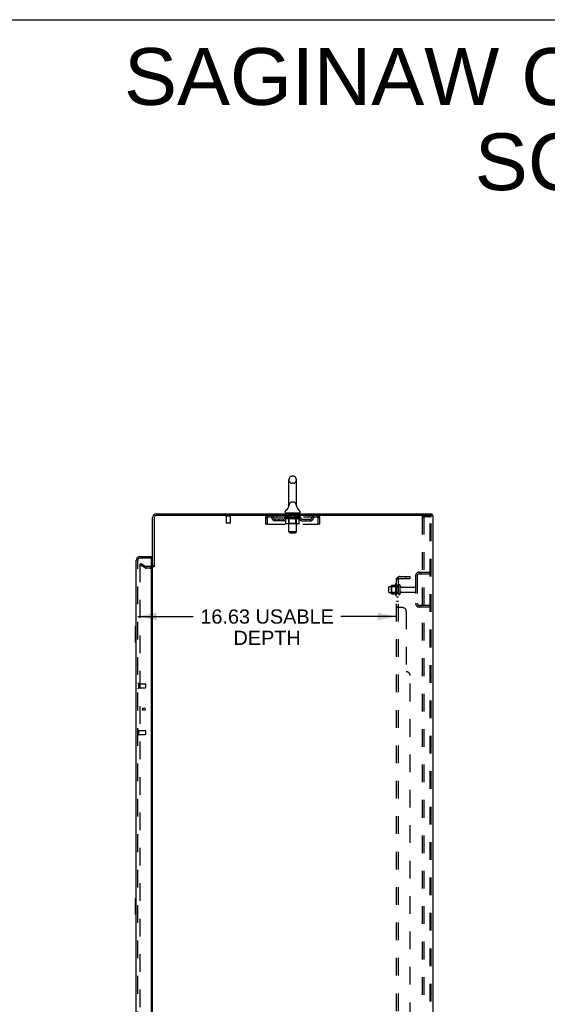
# Model space of a CAD drawing. Header units: inches. Extents: x 0 to 207, y 0 to 134.
# Tile 66 of 68: x 106 to 140, y 71 to 134. Entities that reach past the tile are written whole.
import ezdxf

# ---------------------------------------------------------------- set-up
doc = ezdxf.new("R2010")
doc.units = ezdxf.units.IN
doc.header["$LTSCALE"] = 11.383625
doc.header["$MEASUREMENT"] = 0
doc.linetypes.add('HIDDEN', pattern=[0.2, 0.1, -0.1])
doc.layers.get('0').update_dxf_attribs({"linetype": 'CONTINUOUS'})
for name, color, linetype in [('DEFAULT_2', 8, 'HIDDEN'), ('DIMENSIONS', 7, 'CONTINUOUS'), ('LEFTHAND_DOOR_ASSEMBLY', 7, 'CONTINUOUS'), ('RIGHTHAND_DOOR_ASSEMBLY', 7, 'CONTINUOUS'), ('SUBPANEL', 7, 'CONTINUOUS')]:
    doc.layers.add(name, color=color, linetype=linetype)
doc.styles.get("Standard").update_dxf_attribs({"font": 'arial.ttf'})
doc.dimstyles.new('DIMSTYLE_1', dxfattribs={"dimtxt": 0.913125, "dimasz": 1.2175, "dimexe": 0.09, "dimexo": 0.07, "dimgap": 0.0375, "dimtad": 0, "dimtih": 1, "dimtoh": 1, "dimzin": 4, "dimdsep": 46, "dimtxsty": 'Standard', "dimblk": '_FILLED', "dimblk1": '_FILLED', "dimblk2": '_FILLED', "dimcen": 0.09, "dimadec": 3, "dimazin": 1, "dimtfac": 1, "dimtdec": 3, "dimtofl": 0, "dimtmove": 0, "dimatfit": 3, "dimldrblk": '_FILLED', "dimfxl": 0, "dimtolj": 1, "dimtzin": 4, "dimarcsym": 0})

# ---------------------------------------------------------------- blocks, each defined once
blk = doc.blocks.new('_FILLED')
at = {"color": 0, "linetype": 'ByBlock'}
blk.add_solid([(0, 0), (-1, 0.2), (-1, -0.2)], dxfattribs=at)
blk = doc.blocks.new('*D2')
at = {"layer": 'DIMENSIONS', "color": 2, "linetype": 'Continuous'}
for p, q in [((113.695, 95.558), (117.267, 95.558)), ((130.32, 95.558), (126.748, 95.558))]:
    blk.add_line(p, q, dxfattribs=at)
at = {"layer": 'DIMENSIONS', "color": 2, "linetype": 'Continuous', "xscale": 1.2175, "yscale": 1.2175, "zscale": 1.2175, "rotation": 180}
blk.add_blockref('_FILLED', (113.695, 95.558), dxfattribs=at)
at = {"layer": 'DIMENSIONS', "color": 2, "linetype": 'Continuous', "xscale": 1.2175, "yscale": 1.2175, "zscale": 1.2175}
blk.add_blockref('_FILLED', (130.32, 95.558), dxfattribs=at)
at = {"layer": 'DIMENSIONS', "color": 2, "linetype": 'Continuous', "insert": (122.008, 96.014), "char_height": 0.91312, "width": 8.56776, "attachment_point": 2, "line_spacing_factor": 0.9}
blk.add_mtext('16.63 USABLE\\PDEPTH', dxfattribs=at)

msp = doc.modelspace()

# ---------------------------------------------------------------- linework, layer by layer
at = {"color": 7, "linetype": 'Continuous'}
for p, q in [((0, 133.925), (206.975, 133.925)), ((123.713, 104.572), (123.585, 104.572)), ((123.408, 102.687), (123.408, 104.35)), ((123.891, 102.687), (123.891, 104.35)), ((123.402, 102.643), (123.402, 102.642)), ((123.406, 102.657), (123.405, 102.656)), ((123.405, 102.656), (123.405, 102.656)), ((123.407, 102.663), (123.406, 102.662)), ((123.406, 102.662), (123.406, 102.661)), ((123.406, 102.662), (123.406, 102.661)), ((123.406, 102.661), (123.406, 102.66)), ((123.406, 102.661), (123.406, 102.66)), ((123.406, 102.66), (123.406, 102.659)), ((123.406, 102.659), (123.406, 102.658)), ((123.406, 102.659), (123.406, 102.658)), ((123.406, 102.658), (123.406, 102.657)), ((123.408, 102.674), (123.407, 102.673)), ((123.408, 102.673), (123.407, 102.672)), ((123.407, 102.673), (123.407, 102.672)), ((123.407, 102.672), (123.407, 102.671)), ((123.407, 102.671), (123.407, 102.67)), ((123.407, 102.671), (123.407, 102.67)), ((123.407, 102.67), (123.407, 102.669)), ((123.407, 102.669), (123.407, 102.668)), ((123.407, 102.669), (123.407, 102.668)), ((123.407, 102.668), (123.407, 102.667)), ((123.407, 102.668), (123.407, 102.667)), ((123.407, 102.667), (123.407, 102.666)), ((123.407, 102.666), (123.407, 102.665)), ((123.407, 102.666), (123.407, 102.665)), ((123.407, 102.665), (123.407, 102.664)), ((123.407, 102.665), (123.407, 102.664)), ((123.407, 102.664), (123.407, 102.663)), ((123.407, 102.663), (123.407, 102.663)), ((123.408, 102.682), (123.408, 102.687)), ((123.408, 102.682), (123.408, 102.681)), ((123.408, 102.682), (123.408, 102.68)), ((123.408, 102.681), (123.408, 102.68)), ((123.408, 102.68), (123.408, 102.68)), ((123.408, 102.68), (123.408, 102.679)), ((123.408, 102.679), (123.408, 102.678)), ((123.408, 102.679), (123.408, 102.678)), ((123.408, 102.678), (123.408, 102.677)), ((123.408, 102.677), (123.408, 102.677)), ((123.408, 102.677), (123.408, 102.676)), ((123.408, 102.676), (123.408, 102.675)), ((123.408, 102.675), (123.408, 102.674)), ((123.408, 102.675), (123.408, 102.674)), ((123.891, 102.687), (123.891, 102.682)), ((123.891, 102.681), (123.891, 102.682)), ((123.891, 102.682), (123.891, 102.682)), ((123.891, 102.675), (123.891, 102.676)), ((123.891, 102.676), (123.891, 102.676)), ((123.891, 102.674), (123.891, 102.675)), ((123.891, 102.673), (123.891, 102.674)), ((123.891, 102.674), (123.891, 102.674)), ((123.891, 102.672), (123.891, 102.673)), ((123.891, 102.672), (123.891, 102.673)), ((123.891, 102.671), (123.891, 102.672)), ((123.891, 102.67), (123.891, 102.671)), ((123.891, 102.671), (123.891, 102.671)), ((123.891, 102.67), (123.891, 102.67)), ((123.891, 102.669), (123.891, 102.67)), ((123.891, 102.668), (123.891, 102.669)), ((123.891, 102.668), (123.891, 102.669)), ((123.891, 102.667), (123.891, 102.668)), ((123.891, 102.666), (123.891, 102.667)), ((123.891, 102.665), (123.891, 102.666)), ((123.891, 102.666), (123.891, 102.666)), ((123.892, 102.664), (123.891, 102.665)), ((123.892, 102.663), (123.892, 102.664)), ((123.892, 102.663), (123.892, 102.664)), ((123.892, 102.662), (123.892, 102.663)), ((123.892, 102.661), (123.892, 102.662)), ((123.892, 102.66), (123.892, 102.661)), ((123.892, 102.66), (123.892, 102.661)), ((123.892, 102.659), (123.892, 102.66)), ((123.892, 102.658), (123.892, 102.659)), ((123.893, 102.657), (123.892, 102.658)), ((123.893, 102.656), (123.893, 102.657)), ((123.893, 102.656), (123.893, 102.657)), ((123.896, 102.642), (123.896, 102.643)), ((123.174, 102.254), (123.174, 102.292)), ((123.212, 102.194), (123.212, 102.164)), ((124.087, 102.194), (123.212, 102.194)), ((124.087, 102.194), (124.087, 102.164)), ((124.124, 102.254), (124.124, 102.292)), ((132.593, 102.06), (132.559, 102.06)), ((132.597, 102.06), (132.597, 102.164)), ((114.753, 98.768), (114.649, 98.768))]:
    msp.add_line(p, q, dxfattribs=at)
at = {"color": 3, "linetype": 'Continuous'}
for p, q in [((114.649, 98.768), (114.649, 101.918)), ((114.753, 101.918), (114.753, 98.757)), ((114.896, 102.164), (132.597, 102.164)), ((132.559, 102.06), (114.896, 102.06)), ((132.649, 102.06), (132.593, 102.06)), ((132.649, 102.06), (132.649, 34.268)), ((114.649, 37.612), (114.649, 98.716))]:
    msp.add_line(p, q, dxfattribs=at)
at = {"color": 7, "linetype": 'Continuous'}
for points in [[(123.891, 102.677), (123.891, 102.677), (123.891, 102.678), (123.891, 102.679), (123.891, 102.679), (123.891, 102.68), (123.891, 102.681), (123.891, 102.681)], [(123.891, 102.678), (123.891, 102.679), (123.891, 102.679), (123.891, 102.68), (123.891, 102.681), (123.891, 102.681)], [(123.891, 102.676), (123.891, 102.677), (123.891, 102.677)]]:
    msp.add_lwpolyline(points, dxfattribs=at)
for centre, radius, start, end in [((123.649, 104.35), 0.241, 123.18477, 180), ((123.585, 104.447), 0.125, 90, 123.18477), ((123.713, 104.447), 0.125, 56.81523, 90), ((123.649, 104.35), 0.241, 0, 56.81523), ((122.925, 102.793), 0.5, 306.74144, 344.67913), ((124.373, 102.793), 0.5, 195.32091, 233.25856), ((123.299, 102.292), 0.125, 126.74144, 180), ((123.234, 102.254), 0.06, 180, 270), ((124.064, 102.254), 0.06, 270, 360), ((123.999, 102.292), 0.125, 0, 53.25856)]:
    msp.add_arc(centre, radius, start, end, dxfattribs=at)
at = {"color": 3, "linetype": 'Continuous'}
for centre, radius, start, end in [((114.896, 101.918), 0.246, 90, 180), ((114.896, 101.918), 0.142, 90, 180), ((114.507, 98.911), 0.142, 296.46581, 360)]:
    msp.add_arc(centre, radius, start, end, dxfattribs=at)
at = {"layer": 'DEFAULT_2', "color": 8, "linetype": 'HIDDEN'}
for p, q in [((123.713, 104.127), (123.585, 104.127)), ((123.402, 102.643), (123.402, 102.643)), ((123.402, 102.642), (123.402, 102.642)), ((123.402, 102.642), (123.402, 102.642)), ((123.402, 102.642), (123.402, 102.642)), ((123.402, 102.642), (123.402, 102.642)), ((123.713, 102.909), (123.585, 102.909)), ((123.896, 102.642), (123.896, 102.642)), ((119.645, 102.017), (119.361, 102.017)), ((119.379, 102.017), (119.379, 101.57)), ((119.627, 102.017), (119.627, 101.57)), ((122.066, 101.956), (122.066, 102.06)), ((122.066, 101.956), (125.232, 101.956)), ((122.618, 102.06), (122.618, 101.956)), ((123.143, 101.919), (123.143, 101.951)), ((123.143, 101.951), (123.388, 101.951)), ((123.22, 101.865), (123.143, 101.919)), ((124.155, 101.919), (123.143, 101.919)), ((123.144, 101.951), (123.144, 101.955)), ((123.24, 101.954), (123.144, 101.955)), ((123.151, 101.951), (123.151, 101.956)), ((123.158, 101.949), (123.158, 101.951)), ((123.158, 101.949), (124.141, 101.949)), ((123.165, 101.949), (123.165, 101.951)), ((123.165, 101.949), (123.165, 101.951)), ((123.173, 101.951), (123.173, 101.956)), ((123.186, 101.949), (123.186, 101.951)), ((123.188, 101.949), (123.188, 101.951)), ((123.211, 101.951), (123.211, 101.956)), ((123.212, 101.956), (123.212, 102.06)), ((123.222, 101.949), (123.222, 101.951)), ((123.224, 101.949), (123.224, 101.951)), ((123.24, 101.951), (123.24, 101.954)), ((123.261, 101.951), (123.261, 101.956)), ((123.262, 101.949), (123.262, 101.951)), ((123.263, 101.949), (123.263, 101.951)), ((123.265, 101.949), (123.265, 101.951)), ((123.271, 101.949), (123.271, 101.951)), ((123.271, 101.949), (123.271, 101.951)), ((123.274, 101.949), (123.274, 101.951)), ((123.277, 101.949), (123.277, 101.952)), ((123.28, 101.949), (123.28, 101.951)), ((123.291, 101.949), (123.291, 101.951)), ((123.306, 101.949), (123.306, 101.953)), ((123.306, 101.949), (123.306, 101.951)), ((123.323, 101.949), (123.323, 101.951)), ((123.323, 101.949), (123.323, 101.951)), ((123.324, 101.951), (123.324, 101.956)), ((123.331, 101.949), (123.331, 101.951)), ((123.335, 101.949), (123.335, 101.951)), ((123.342, 101.949), (123.342, 101.951)), ((123.351, 101.949), (123.351, 101.954)), ((123.364, 101.949), (123.364, 101.951)), ((123.366, 101.949), (123.366, 101.951)), ((123.388, 101.949), (123.388, 101.951)), ((123.392, 102.194), (123.392, 102.164)), ((123.441, 101.951), (123.392, 101.951)), ((123.396, 101.951), (123.396, 101.956)), ((123.399, 101.542), (123.399, 101.917)), ((123.4, 101.004), (123.4, 102.164)), ((123.401, 101.949), (123.401, 101.951)), ((123.405, 101.949), (123.405, 101.951)), ((123.41, 101.949), (123.41, 101.955)), ((123.413, 101.949), (123.413, 101.951)), ((123.422, 101.949), (123.422, 101.951)), ((123.441, 101.949), (123.441, 101.951)), ((123.501, 101.951), (123.454, 101.951)), ((123.47, 101.949), (123.47, 101.951)), ((123.476, 101.951), (123.476, 101.956)), ((123.479, 101.949), (123.479, 101.951)), ((123.481, 101.949), (123.481, 101.956)), ((123.483, 101.949), (123.483, 101.951)), ((123.489, 101.949), (123.489, 101.951)), ((123.501, 101.949), (123.501, 101.951)), ((123.566, 101.951), (123.522, 101.951)), ((123.532, 101.949), (123.532, 101.951)), ((123.544, 102.184), (123.544, 102.104)), ((123.744, 102.094), (123.554, 102.094)), ((123.558, 101.951), (123.649, 101.956)), ((123.561, 101.951), (123.561, 101.956)), ((123.562, 101.956), (123.561, 101.956)), ((123.562, 101.951), (123.562, 101.956)), ((123.562, 101.949), (123.562, 101.951)), ((123.565, 101.949), (123.565, 101.951)), ((123.566, 101.949), (123.566, 101.951)), ((123.566, 101.949), (123.566, 101.951)), ((123.632, 101.951), (123.594, 101.951)), ((123.598, 101.949), (123.598, 101.951)), ((123.632, 101.949), (123.632, 101.951)), ((123.647, 101.951), (123.647, 101.951)), ((123.647, 101.949), (123.647, 101.951)), ((123.647, 101.949), (123.647, 101.951)), ((123.649, 101.951), (123.649, 101.956)), ((123.649, 101.956), (123.741, 101.951)), ((123.651, 101.949), (123.651, 101.951)), ((123.651, 101.949), (123.651, 101.951)), ((123.651, 101.951), (123.651, 101.951)), ((123.666, 101.949), (123.666, 101.951)), ((123.666, 101.951), (123.704, 101.951)), ((123.7, 101.949), (123.7, 101.951)), ((123.732, 101.949), (123.732, 101.951)), ((123.733, 101.949), (123.733, 101.951)), ((123.733, 101.949), (123.733, 101.951)), ((123.733, 101.951), (123.776, 101.951)), ((123.737, 101.951), (123.737, 101.956)), ((123.737, 101.951), (123.737, 101.956)), ((123.737, 101.956), (123.737, 101.956)), ((123.737, 101.949), (123.737, 101.951)), ((123.754, 102.184), (123.754, 102.104)), ((123.766, 101.949), (123.766, 101.951)), ((123.797, 101.949), (123.797, 101.951)), ((123.797, 101.951), (123.844, 101.951)), ((123.809, 101.949), (123.809, 101.951)), ((123.815, 101.949), (123.815, 101.951)), ((123.817, 101.949), (123.817, 101.956)), ((123.819, 101.949), (123.819, 101.951)), ((123.822, 101.951), (123.822, 101.956)), ((123.828, 101.949), (123.828, 101.951)), ((123.857, 101.949), (123.857, 101.951)), ((123.857, 101.951), (123.906, 101.951)), ((123.876, 101.949), (123.876, 101.951)), ((123.885, 101.949), (123.885, 101.951)), ((123.888, 101.949), (123.888, 101.955)), ((123.893, 101.949), (123.893, 101.951)), ((123.897, 101.949), (123.897, 101.951)), ((123.898, 101.004), (123.898, 102.164)), ((123.899, 101.542), (123.899, 101.917)), ((123.902, 101.951), (123.902, 101.956)), ((123.907, 102.194), (123.907, 102.164)), ((123.91, 101.949), (123.91, 101.951)), ((123.91, 101.951), (124.071, 101.951)), ((123.932, 101.949), (123.932, 101.951)), ((123.935, 101.949), (123.935, 101.951)), ((123.947, 101.949), (123.947, 101.954)), ((123.956, 101.949), (123.956, 101.951)), ((123.963, 101.949), (123.963, 101.951)), ((123.967, 101.949), (123.967, 101.951)), ((123.974, 101.951), (123.974, 101.956)), ((123.976, 101.949), (123.976, 101.951)), ((123.976, 101.949), (123.976, 101.951)), ((123.992, 101.949), (123.992, 101.953)), ((123.992, 101.949), (123.992, 101.951)), ((124.007, 101.949), (124.007, 101.951)), ((124.018, 101.949), (124.018, 101.951)), ((124.022, 101.949), (124.022, 101.952)), ((124.024, 101.949), (124.024, 101.951)), ((124.027, 101.949), (124.027, 101.951)), ((124.027, 101.949), (124.027, 101.951)), ((124.033, 101.949), (124.033, 101.951)), ((124.035, 101.949), (124.035, 101.951)), ((124.036, 101.949), (124.036, 101.951)), ((124.037, 101.951), (124.037, 101.956)), ((124.074, 101.949), (124.074, 101.951)), ((124.076, 101.949), (124.076, 101.951)), ((124.076, 101.864), (124.155, 101.919)), ((124.087, 101.956), (124.087, 102.06)), ((124.087, 101.951), (124.087, 101.956)), ((124.11, 101.949), (124.11, 101.951)), ((124.112, 101.949), (124.112, 101.951)), ((124.125, 101.951), (124.125, 101.956)), ((124.133, 101.949), (124.133, 101.951)), ((124.134, 101.949), (124.134, 101.951)), ((124.141, 101.949), (124.141, 101.951)), ((124.148, 101.951), (124.148, 101.956)), ((124.155, 101.919), (124.155, 101.956)), ((124.68, 102.06), (124.68, 101.956)), ((125.232, 102.06), (125.232, 101.956)), ((131.97, 101.977), (131.97, 34.352)), ((131.97, 101.977), (132.45, 101.977)), ((132.074, 101.977), (132.074, 34.352)), ((132.524, 101.977), (132.45, 101.977)), ((132.472, 34.382), (132.472, 101.947)), ((132.545, 34.382), (132.545, 101.947)), ((119.617, 101.56), (119.389, 101.56)), ((121.899, 101.893), (121.899, 101.498)), ((121.899, 101.893), (122.003, 101.893)), ((122.003, 101.498), (121.899, 101.498)), ((122.003, 101.893), (122.003, 101.498)), ((122.033, 101.498), (122.033, 101.893)), ((122.033, 101.498), (125.265, 101.498)), ((122.535, 101.705), (122.535, 101.809)), ((123.018, 101.809), (122.535, 101.809)), ((123.018, 101.705), (122.535, 101.705)), ((122.785, 101.705), (122.785, 101.809)), ((123.22, 101.54), (123.22, 101.865)), ((123.22, 101.865), (123.232, 101.857)), ((123.244, 101.85), (123.232, 101.857)), ((123.256, 101.843), (123.244, 101.85)), ((124.042, 101.51), (123.255, 101.51)), ((123.267, 101.838), (123.256, 101.844)), ((123.279, 101.834), (123.267, 101.838)), ((123.29, 101.83), (123.279, 101.834)), ((123.365, 101.83), (123.29, 101.83)), ((123.365, 101.83), (123.376, 101.834)), ((123.399, 101.542), (123.367, 101.51)), ((123.388, 101.838), (123.376, 101.834)), ((123.399, 101.843), (123.388, 101.838)), ((123.411, 101.85), (123.399, 101.843)), ((123.899, 101.542), (123.399, 101.542)), ((123.422, 101.857), (123.411, 101.85)), ((123.434, 101.865), (123.422, 101.857)), ((123.434, 101.54), (123.434, 101.865)), ((123.434, 101.865), (123.458, 101.857)), ((123.481, 101.85), (123.457, 101.857)), ((123.503, 101.843), (123.48, 101.85)), ((123.526, 101.838), (123.503, 101.844)), ((123.548, 101.834), (123.525, 101.838)), ((123.57, 101.83), (123.548, 101.834)), ((123.728, 101.83), (123.57, 101.83)), ((123.728, 101.83), (123.75, 101.834)), ((123.772, 101.838), (123.75, 101.834)), ((123.794, 101.843), (123.772, 101.838)), ((123.817, 101.849), (123.794, 101.843)), ((123.839, 101.856), (123.816, 101.849)), ((123.862, 101.864), (123.839, 101.856)), ((123.845, 101.51), (123.847, 101.51)), ((123.851, 101.512), (123.853, 101.514)), ((123.853, 101.514), (123.855, 101.516)), ((123.862, 101.54), (123.862, 101.864)), ((123.862, 101.864), (123.873, 101.856)), ((123.884, 101.849), (123.873, 101.856)), ((123.895, 101.843), (123.884, 101.85)), ((123.906, 101.838), (123.895, 101.843)), ((123.899, 101.542), (123.931, 101.51)), ((123.917, 101.834), (123.906, 101.838)), ((123.928, 101.83), (123.917, 101.834)), ((124.011, 101.83), (123.928, 101.83)), ((124.011, 101.83), (124.021, 101.834)), ((124.032, 101.838), (124.021, 101.834)), ((124.043, 101.843), (124.032, 101.838)), ((124.054, 101.849), (124.043, 101.843)), ((124.065, 101.856), (124.054, 101.849)), ((124.076, 101.864), (124.065, 101.856)), ((124.076, 101.54), (124.076, 101.864)), ((124.281, 101.809), (124.764, 101.809)), ((124.281, 101.705), (124.764, 101.705)), ((124.514, 101.705), (124.514, 101.809)), ((124.764, 101.705), (124.764, 101.809)), ((125.265, 101.893), (125.265, 101.498)), ((125.295, 101.498), (125.295, 101.893)), ((125.399, 101.893), (125.295, 101.893)), ((125.399, 101.498), (125.295, 101.498)), ((125.399, 101.498), (125.399, 101.893)), ((123.46, 100.944), (123.4, 101.004)), ((123.898, 101.004), (123.4, 101.004)), ((123.46, 100.944), (123.838, 100.944)), ((123.838, 100.944), (123.898, 101.004)), ((113.889, 98.969), (113.837, 98.879)), ((113.837, 98.899), (113.837, 37.43)), ((114.176, 98.683), (113.837, 98.879)), ((113.889, 98.969), (114.228, 98.773)), ((114.507, 98.768), (114.245, 98.768)), ((114.507, 98.664), (114.245, 98.664)), ((131.545, 98.168), (131.545, 96.411)), ((131.649, 98.168), (131.649, 96.411)), ((131.792, 98.414), (132.545, 98.414)), ((131.792, 98.31), (132.545, 98.31)), ((131.873, 98.414), (131.873, 98.31)), ((129.85, 97.477), (130.445, 97.477)), ((129.984, 97.545), (129.984, 97.034)), ((130.004, 97.473), (129.984, 97.493)), ((129.995, 97.567), (130.222, 97.567)), ((130.25, 97.645), (130.25, 96.934)), ((130.3, 97.473), (130.32, 97.493)), ((130.32, 97.624), (130.32, 96.955)), ((130.445, 97.032), (130.445, 97.547)), ((130.555, 97.032), (130.555, 97.547)), ((129.82, 97.132), (129.82, 97.447)), ((129.85, 97.102), (130.445, 97.102)), ((130.004, 97.106), (129.984, 97.086)), ((129.995, 97.012), (130.222, 97.012)), ((130.004, 97.473), (130.004, 97.106)), ((130.3, 97.473), (130.004, 97.473)), ((130.3, 97.106), (130.004, 97.106)), ((130.3, 97.473), (130.3, 97.106)), ((130.3, 97.106), (130.32, 97.086)), ((130.618, 97.454), (131.515, 97.454)), ((130.618, 97.124), (131.515, 97.124)), ((132.545, 96.268), (131.792, 96.268)), ((131.873, 96.268), (131.873, 96.164)), ((132.545, 96.164), (131.792, 96.164))]:
    msp.add_line(p, q, dxfattribs=at)
for points in [[(122.033, 101.893), (122.035, 101.912), (122.038, 101.931), (122.04, 101.949), (122.043, 101.966), (122.045, 101.982), (122.047, 101.998), (122.05, 102.012), (122.052, 102.024), (122.054, 102.035), (122.057, 102.044), (122.059, 102.051), (122.061, 102.056), (122.064, 102.059), (122.066, 102.06)], [(122.033, 101.893), (122.035, 101.901), (122.038, 101.908), (122.04, 101.914), (122.043, 101.921), (122.045, 101.927), (122.047, 101.933), (122.05, 101.938), (122.052, 101.943), (122.054, 101.947), (122.057, 101.95), (122.059, 101.953), (122.061, 101.955), (122.064, 101.956), (122.066, 101.956)], [(125.232, 102.06), (125.234, 102.059), (125.237, 102.056), (125.239, 102.051), (125.242, 102.044), (125.244, 102.035), (125.246, 102.024), (125.249, 102.012), (125.251, 101.998), (125.253, 101.982), (125.256, 101.966), (125.258, 101.949), (125.26, 101.931), (125.263, 101.912), (125.265, 101.893)], [(125.232, 101.956), (125.234, 101.956), (125.237, 101.955), (125.239, 101.953), (125.242, 101.95), (125.244, 101.947), (125.246, 101.943), (125.249, 101.938), (125.251, 101.933), (125.253, 101.927), (125.256, 101.921), (125.258, 101.914), (125.26, 101.908), (125.263, 101.901), (125.265, 101.893)], [(132.461, 101.973), (132.456, 101.976), (132.45, 101.977)], [(132.461, 101.973), (132.465, 101.968), (132.469, 101.962), (132.471, 101.955), (132.472, 101.947)], [(132.535, 101.973), (132.53, 101.976), (132.524, 101.977)], [(132.535, 101.973), (132.539, 101.968), (132.542, 101.962), (132.544, 101.955), (132.545, 101.947)], [(123.255, 101.51), (123.25, 101.51), (123.246, 101.511), (123.242, 101.512), (123.238, 101.514), (123.235, 101.516), (123.231, 101.518), (123.228, 101.521), (123.226, 101.524), (123.223, 101.528), (123.222, 101.531), (123.221, 101.536), (123.22, 101.54)], [(123.451, 101.51), (123.449, 101.51), (123.447, 101.511), (123.445, 101.512), (123.443, 101.514), (123.441, 101.516), (123.44, 101.518), (123.438, 101.521), (123.437, 101.524), (123.436, 101.528), (123.435, 101.531), (123.434, 101.536), (123.434, 101.54)], [(123.847, 101.51), (123.849, 101.511), (123.851, 101.512)], [(123.855, 101.516), (123.857, 101.518), (123.858, 101.521), (123.859, 101.524), (123.861, 101.528)], [(123.857, 101.518), (123.858, 101.521), (123.859, 101.524)], [(123.861, 101.528), (123.861, 101.531), (123.862, 101.536), (123.862, 101.54)], [(123.861, 101.531), (123.862, 101.536), (123.862, 101.54)], [(124.042, 101.51), (124.046, 101.51), (124.05, 101.511), (124.054, 101.512), (124.058, 101.514), (124.062, 101.516), (124.065, 101.518), (124.068, 101.521), (124.071, 101.524), (124.073, 101.528), (124.075, 101.531), (124.076, 101.536), (124.076, 101.54)], [(113.854, 98.919), (113.852, 98.919), (113.85, 98.918), (113.848, 98.918), (113.847, 98.917), (113.845, 98.916), (113.843, 98.915), (113.842, 98.913), (113.84, 98.911), (113.839, 98.91), (113.838, 98.908), (113.838, 98.906), (113.837, 98.903), (113.837, 98.901), (113.837, 98.899)], [(113.862, 98.917), (113.86, 98.918), (113.858, 98.918), (113.856, 98.919), (113.854, 98.919), (113.854, 98.919)]]:
    msp.add_lwpolyline(points, dxfattribs=at)
for centre, radius, start, end in [((123.649, 104.35), 0.241, 180, 236.81523), ((123.585, 104.252), 0.125, 236.81523, 270), ((123.713, 104.252), 0.125, 270, 303.18477), ((123.649, 104.35), 0.241, 303.18477, 360), ((123.649, 102.687), 0.241, 123.18477, 180), ((123.585, 102.784), 0.125, 90, 123.18477), ((123.713, 102.784), 0.125, 56.81523, 90), ((123.649, 102.687), 0.241, 0, 56.81523), ((119.361, 102.039), 0.0215, 90, 270), ((119.645, 102.039), 0.0215, 270, 90), ((122.066, 101.893), 0.167, 90, 180), ((122.066, 101.893), 0.063, 90, 180), ((122.245, 101.893), 0.167, 8.07163, 90), ((122.246, 101.894), 0.0625, 7.98631, 90), ((122.535, 101.934), 0.125, 188.07163, 270), ((123.018, 101.934), 0.125, 270, 351.92837), ((123.307, 101.893), 0.167, 90, 171.92837), ((123.306, 101.894), 0.0625, 90, 172.01369), ((123.367, 101.917), 0.0318, 0, 89.99999), ((123.37, 102.164), 0.03, 0, 90), ((123.534, 102.184), 0.01, 0, 90), ((123.554, 102.104), 0.01, 180, 270), ((123.744, 102.104), 0.01, 270, 360), ((123.764, 102.184), 0.01, 90, 180), ((123.928, 102.164), 0.03, 90, 180), ((123.931, 101.917), 0.0318, 90.00001, 180), ((123.992, 101.893), 0.167, 8.07163, 90), ((123.992, 101.894), 0.0625, 7.98631, 90), ((124.281, 101.934), 0.125, 188.07163, 270), ((124.764, 101.934), 0.125, 270, 351.92837), ((125.053, 101.893), 0.167, 90, 171.92837), ((125.052, 101.894), 0.0625, 90, 172.01369), ((125.232, 101.893), 0.167, 0, 90), ((125.232, 101.893), 0.063, 0, 90), ((119.389, 101.57), 0.01, 180, 270), ((119.617, 101.57), 0.01, 270, 360), ((122.535, 101.934), 0.229, 187.98631, 270), ((123.018, 101.934), 0.229, 270, 352.01369), ((124.281, 101.934), 0.229, 187.98631, 270), ((124.764, 101.934), 0.229, 270, 352.01369), ((114.245, 98.801), 0.033, 240, 270), ((114.507, 98.911), 0.246, 270, 360), ((114.507, 98.911), 0.142, 270, 296.46581), ((114.245, 98.801), 0.137, 240, 270), ((131.792, 98.168), 0.246, 90, 180), ((131.792, 98.168), 0.142, 90, 180), ((129.85, 97.447), 0.03, 90, 180.00001), ((130.125, 97.545), 0.141, 174.79195, 180), ((129.995, 97.557), 0.01, 90, 174.80617), ((130.204, 97.577), 0.01, 270, 336.03207), ((130.85, 97.289), 0.698, 149.33687, 156.03207), ((130.282, 97.624), 0.0384, 0, 145.55034), ((130.5, 97.547), 0.055, 360, 180), ((130.618, 97.517), 0.0625, 180, 270), ((129.85, 97.132), 0.03, 179.99999, 270), ((130.125, 97.034), 0.141, 180, 185.20805), ((129.995, 97.022), 0.01, 185.19383, 270), ((130.204, 97.002), 0.01, 23.96793, 90), ((130.85, 97.289), 0.698, 203.96793, 210.66313), ((130.282, 96.955), 0.0384, 214.44966, 360), ((130.5, 97.032), 0.055, 180, 0), ((130.618, 97.062), 0.0625, 90, 180), ((131.515, 97.424), 0.03, 360, 90), ((131.515, 97.154), 0.03, 270, 0), ((131.792, 96.411), 0.246, 180, 270), ((131.792, 96.411), 0.142, 180, 270)]:
    msp.add_arc(centre, radius, start, end, dxfattribs=at)
for centre, major_axis, ratio, start_param, end_param in [((123.649, 101.956), (0.506, 0.005), 0.05963, 9.249616, 9.431313), ((123.649, 101.956), (0.506, 0), 0.060556, -3.083241, -2.96706), ((123.108, 101.947), (0.158, 0.002), 0.05963, 0.25549, 1.295341), ((123.649, 101.956), (0.506, 0.011), 0.05688, 2.791345, 2.965878), ((123.162, 101.947), (0.158, -0.002), 0.05963, 0.605815, 1.645666), ((123.649, 101.956), (0.506, -0.005), 0.05963, -2.96643, -2.791898), ((123.108, 101.942), (0.158, 0.003), 0.05688, 1.20151, 1.294789), ((123.162, 101.942), (0.158, 0), 0.060556, 1.551758, 1.645036), ((123.163, 101.943), (0.131, 0.001), 0.05963, 1.065228, 1.614276), ((123.127, 101.942), (0.158, 0.002), 0.05963, 1.170259, 1.376596), ((123.194, 101.943), (0.131, 0), 0.060556, 1.240391, 1.789438), ((123.148, 101.943), (0.131, 0.003), 0.05688, 0.890143, 1.43919), ((123.105, 101.947), (0.158, 0.003), 0.05688, 0.080405, 1.120256), ((123.649, 101.956), (0.506, 0.015), 0.052395, 2.616403, 2.790936), ((123.212, 101.947), (0.158, -0.003), 0.05688, 0.7809, 1.820751), ((123.649, 101.956), (0.506, -0.011), 0.05688, -2.791345, -2.616812), ((123.105, 101.942), (0.158, 0.005), 0.052395, 1.026568, 1.119847), ((123.212, 101.942), (0.158, -0.002), 0.05963, 1.72692, 1.820198), ((123.147, 101.943), (0.131, 0.004), 0.052395, 0.715201, 1.264248), ((123.238, 101.943), (0.131, -0.001), 0.05963, 1.415553, 1.9646), ((123.649, 101.956), (0.506, 0.02), 0.046319, 2.441654, 2.616187), ((123.276, 101.947), (0.158, -0.005), 0.052395, 0.955842, 1.995693), ((123.118, 101.947), (0.158, 0.005), 0.052395, -0.094537, 0.945314), ((123.649, 101.956), (0.506, -0.015), 0.052395, -2.616403, -2.44187), ((123.118, 101.942), (0.158, 0.006), 0.046319, 0.851819, 0.945098), ((123.276, 101.942), (0.158, -0.003), 0.05688, 1.902006, 1.995284), ((123.162, 101.943), (0.131, 0.005), 0.046319, 0.540452, 1.089499), ((123.295, 101.943), (0.131, -0.003), 0.05688, 1.590638, 2.139686), ((123.127, 101.947), (0.158, 0), 0.060556, 0.430652, 0.777569), ((123.649, 101.956), (0.506, 0.024), 0.038841, 2.267123, 2.441656), ((123.35, 101.947), (0.158, -0.006), 0.046319, 1.130591, 2.170442), ((123.148, 101.947), (0.158, 0.006), 0.046319, -0.269286, 0.770565), ((123.649, 101.956), (0.506, -0.02), 0.046319, -2.441654, -2.267121), ((123.148, 101.942), (0.158, 0.007), 0.038841, 0.677289, 0.770567), ((123.35, 101.942), (0.158, -0.005), 0.052395, 2.076947, 2.170226), ((123.191, 101.943), (0.131, 0.006), 0.038841, 0.365921, 0.914969), ((123.363, 101.943), (0.131, -0.004), 0.052395, 1.76558, 2.314627), ((123.649, 101.956), (0.506, 0.027), 0.030195, 2.09281, 2.267343), ((123.434, 101.947), (0.158, -0.007), 0.038841, 1.305122, 2.344973), ((123.193, 101.947), (0.158, 0.007), 0.038841, -0.443817, 0.596034), ((123.649, 101.956), (0.506, -0.024), 0.038841, -2.267123, -2.092591), ((123.193, 101.942), (0.158, 0.008), 0.030195, 0.502975, 0.596254), ((123.434, 101.942), (0.158, -0.006), 0.046319, 2.251696, 2.344975), ((123.235, 101.943), (0.131, 0.007), 0.030195, 0.191608, 0.740655), ((123.439, 101.943), (0.131, -0.005), 0.046319, 1.940329, 2.489376), ((123.252, 101.947), (0.158, 0.008), 0.030195, -0.61813, 0.421721), ((123.649, 101.956), (0.506, 0.029), 0.020645, 1.918687, 2.09322), ((123.525, 101.947), (0.158, -0.008), 0.030195, 1.479435, 2.519286), ((123.649, 101.956), (0.506, -0.027), 0.030195, -2.09281, -1.918277), ((123.252, 101.942), (0.158, 0.009), 0.020645, 0.328852, 0.422131), ((123.525, 101.942), (0.158, -0.007), 0.038841, 2.426227, 2.519505), ((123.291, 101.943), (0.131, 0.007), 0.020645, 0.017485, 0.566532), ((123.522, 101.943), (0.131, -0.006), 0.038841, 2.11486, 2.663907), ((123.322, 101.947), (0.158, 0.009), 0.020645, -0.792253, 0.247598), ((123.649, 101.956), (0.506, 0.03), 0.010478, 1.744704, 1.919237), ((123.619, 101.947), (0.158, -0.009), 0.020645, 1.653558, 2.693409), ((123.649, 101.956), (0.506, -0.029), 0.020645, -1.918687, -1.744154), ((123.322, 101.942), (0.158, 0.009), 0.010478, 0.154869, 0.248148), ((123.619, 101.942), (0.158, -0.008), 0.030195, 2.60054, 2.693819), ((123.358, 101.943), (0.131, 0.008), 0.010478, 6.126688, 6.675735), ((123.608, 101.943), (0.131, -0.007), 0.030195, 2.289173, 2.83822), ((123.403, 101.947), (0.158, 0.009), 0.010478, -0.966236, -0.000846), ((123.714, 101.947), (0.158, -0.009), 0.010478, 1.827541, 2.867392), ((123.649, 101.956), (0.506, -0.03), 0.010478, -1.744704, -1.570171), ((123.714, 101.942), (0.158, -0.009), 0.020645, 2.774664, 2.867942), ((123.696, 101.943), (0.131, -0.007), 0.020645, 2.463296, 3.012344), ((123.585, 101.947), (0.158, 0.009), 0.010478, 0.274201, 1.314052), ((123.516, 101.943), (0.131, 0.008), 0.010478, -0.000483, 0.504314), ((123.492, 101.942), (0.158, 0.009), 0.010478, 0.099668, 0.192946), ((123.649, 101.956), (0.506, 0.03), 0.010478, -1.571421, -1.396888), ((123.807, 101.942), (0.158, -0.009), 0.010478, 2.948646, 3.041925), ((123.782, 101.943), (0.131, -0.008), 0.010478, 2.637279, 3.142076), ((123.68, 101.947), (0.158, 0.009), 0.020645, 0.448184, 1.488034), ((123.602, 101.943), (0.131, 0.007), 0.020645, 0.129249, 0.678296), ((123.585, 101.942), (0.158, 0.009), 0.020645, 0.273651, 0.366929), ((123.649, 101.956), (0.506, 0.029), 0.020645, -1.397439, -1.222906), ((123.895, 101.947), (0.158, -0.009), 0.010478, -3.140747, -2.175357), ((123.649, 101.956), (0.506, -0.03), 0.010478, 1.222355, 1.396888), ((123.774, 101.947), (0.158, 0.008), 0.030195, 0.622307, 1.662158), ((123.69, 101.943), (0.131, 0.007), 0.030195, 0.303372, 0.852419), ((123.941, 101.943), (0.131, -0.008), 0.010478, 2.749043, 3.29809), ((123.976, 101.947), (0.158, -0.009), 0.020645, 2.893995, 3.933846), ((123.68, 101.942), (0.158, 0.008), 0.030195, 0.447774, 0.541052), ((123.976, 101.942), (0.158, -0.009), 0.010478, 2.893445, 2.986723), ((123.649, 101.956), (0.506, 0.027), 0.030195, -1.223315, -1.048783), ((123.649, 101.956), (0.506, -0.029), 0.020645, 1.048373, 1.222906), ((123.864, 101.947), (0.158, 0.007), 0.038841, 0.79662, 1.836471), ((123.777, 101.943), (0.131, 0.006), 0.038841, 0.477686, 1.026733), ((124.008, 101.943), (0.131, -0.007), 0.020645, 2.57506, 3.124108), ((124.047, 101.947), (0.158, -0.008), 0.030195, 2.719872, 3.759723), ((123.948, 101.947), (0.158, 0.006), 0.046319, 0.971151, 2.011002), ((123.774, 101.942), (0.158, 0.007), 0.038841, 0.622087, 0.715366), ((124.047, 101.942), (0.158, -0.009), 0.020645, 2.719462, 2.812741), ((123.649, 101.956), (0.506, 0.024), 0.038841, -1.049002, -0.874469), ((123.649, 101.956), (0.506, -0.027), 0.030195, 0.87425, 1.048783), ((123.859, 101.943), (0.131, 0.005), 0.046319, 0.652216, 1.201263), ((124.022, 101.947), (0.158, 0.005), 0.052395, 1.1459, 2.185751), ((124.064, 101.943), (0.131, -0.007), 0.030195, 2.400937, 2.949985), ((124.105, 101.947), (0.158, -0.007), 0.038841, 2.545558, 3.585409), ((123.936, 101.943), (0.131, 0.004), 0.052395, 0.826965, 1.376012), ((123.864, 101.942), (0.158, 0.006), 0.046319, 0.796618, 0.889896), ((124.105, 101.942), (0.158, -0.008), 0.030195, 2.545339, 2.638617), ((124.086, 101.947), (0.158, 0.003), 0.05688, 1.320842, 2.360692), ((123.649, 101.956), (0.506, 0.02), 0.046319, -0.874471, -0.699939), ((123.649, 101.956), (0.506, -0.024), 0.038841, 0.699936, 0.874469), ((124.15, 101.947), (0.158, -0.006), 0.046319, 2.371028, 3.410879), ((124.107, 101.943), (0.131, -0.006), 0.038841, 2.226624, 2.775671), ((124.136, 101.947), (0.158, 0.002), 0.05963, 1.495927, 2.535778), ((124.003, 101.943), (0.131, 0.003), 0.05688, 1.001907, 1.550954), ((124.18, 101.947), (0.158, -0.005), 0.052395, 2.196279, 3.23613), ((124.137, 101.943), (0.131, -0.005), 0.046319, 2.052093, 2.601141), ((123.948, 101.942), (0.158, 0.005), 0.052395, 0.971367, 1.064645), ((124.171, 101.947), (0.158, 0), 0.060556, 1.671089, 2.71094), ((124.15, 101.942), (0.158, -0.007), 0.038841, 2.371026, 2.464304), ((124.194, 101.947), (0.158, -0.003), 0.05688, 2.021337, 3.061188), ((123.649, 101.956), (0.506, 0.015), 0.052395, -0.699723, -0.52519), ((123.649, 101.956), (0.506, -0.02), 0.046319, 0.525406, 0.699939), ((124.191, 101.947), (0.158, -0.002), 0.05963, 1.846251, 2.886102), ((124.06, 101.943), (0.131, 0.001), 0.05963, 1.176993, 1.72604), ((124.151, 101.943), (0.131, -0.004), 0.052395, 1.877344, 2.426392), ((124.104, 101.943), (0.131, 0), 0.060556, 1.352155, 1.901202), ((124.151, 101.943), (0.131, -0.003), 0.05688, 1.702402, 2.25145), ((124.135, 101.943), (0.131, -0.001), 0.05963, 1.527317, 2.076364), ((124.022, 101.942), (0.158, 0.003), 0.05688, 1.146309, 1.239587), ((124.18, 101.942), (0.158, -0.006), 0.046319, 2.196495, 2.289773), ((123.649, 101.956), (0.506, 0.011), 0.05688, -0.524781, -0.350248), ((123.649, 101.956), (0.506, -0.015), 0.052395, 0.350657, 0.52519), ((124.086, 101.942), (0.158, 0.002), 0.05963, 1.321394, 1.414673), ((124.194, 101.942), (0.158, -0.005), 0.052395, 2.021746, 2.115024), ((123.649, 101.956), (0.506, 0.005), 0.05963, -0.349695, -0.175162), ((123.649, 101.956), (0.506, -0.011), 0.05688, 0.175715, 0.350248), ((124.136, 101.942), (0.158, 0), 0.060556, 1.496556, 1.589835), ((124.191, 101.942), (0.158, -0.003), 0.05688, 1.846804, 1.940083), ((124.171, 101.942), (0.158, -0.002), 0.05963, 1.671719, 1.764997), ((123.649, 101.956), (0.506, 0), 0.060556, -0.174533, 0), ((123.649, 101.956), (0.506, -0.005), 0.05963, 0.000629, 0.175162)]:
    msp.add_ellipse(centre, major_axis=major_axis, ratio=ratio, start_param=start_param, end_param=end_param, dxfattribs=at)
at = {"layer": 'LEFTHAND_DOOR_ASSEMBLY', "color": 8, "linetype": 'HIDDEN'}
for p, q in [((113.695, 37.161), (113.695, 99.168)), ((114.55, 99.31), (113.838, 99.31))]:
    msp.add_line(p, q, dxfattribs=at)
msp.add_arc((113.838, 99.168), 0.142, 90, 180, dxfattribs=at)
at = {"layer": 'RIGHTHAND_DOOR_ASSEMBLY', "color": 3, "linetype": 'Continuous'}
for p, q in [((113.838, 99.414), (114.57, 99.414)), ((113.591, 37.161), (113.591, 99.168)), ((114.57, 99.29), (114.57, 37.038))]:
    msp.add_line(p, q, dxfattribs=at)
at = {"layer": 'RIGHTHAND_DOOR_ASSEMBLY', "color": 8, "linetype": 'HIDDEN'}
for p, q in [((114.57, 99.31), (114.57, 99.414)), ((113.695, 37.161), (113.695, 99.168)), ((114.55, 99.31), (113.838, 99.31)), ((113.738, 91.243), (113.738, 90.959)), ((113.738, 91.225), (114.185, 91.225)), ((114.195, 91.215), (114.195, 90.987)), ((113.738, 90.977), (114.185, 90.977)), ((113.738, 88.243), (113.738, 87.959)), ((113.738, 88.225), (114.185, 88.225)), ((114.195, 88.215), (114.195, 87.987)), ((113.738, 87.977), (114.185, 87.977))]:
    msp.add_line(p, q, dxfattribs=at)
at = {"layer": 'RIGHTHAND_DOOR_ASSEMBLY', "color": 7, "linetype": 'Continuous'}
for p, q in [((114.57, 99.31), (114.55, 99.31)), ((113.531, 94.899), (113.531, 93.929)), ((113.591, 94.914), (113.546, 94.914)), ((113.578, 94.814), (113.578, 94.014)), ((113.546, 93.914), (113.591, 93.914)), ((114.015, 89.656), (114.015, 89.547)), ((113.531, 77.399), (113.531, 76.429)), ((113.591, 77.414), (113.546, 77.414)), ((113.578, 77.314), (113.578, 76.514)), ((113.546, 76.414), (113.591, 76.414))]:
    msp.add_line(p, q, dxfattribs=at)
for points in [[(113.576, 94.851), (113.577, 94.845), (113.577, 94.839), (113.577, 94.833), (113.578, 94.827), (113.578, 94.821), (113.578, 94.814)], [(113.578, 94.014), (113.578, 94.008), (113.578, 94.002), (113.577, 93.996), (113.577, 93.99), (113.577, 93.984), (113.576, 93.978)], [(113.576, 77.351), (113.577, 77.345), (113.577, 77.339), (113.577, 77.333), (113.578, 77.327), (113.578, 77.321), (113.578, 77.314)], [(113.578, 76.514), (113.578, 76.508), (113.578, 76.502), (113.577, 76.496), (113.577, 76.49), (113.577, 76.484), (113.576, 76.478)]]:
    msp.add_lwpolyline(points, dxfattribs=at)
at = {"layer": 'RIGHTHAND_DOOR_ASSEMBLY', "color": 3, "linetype": 'Continuous'}
msp.add_circle((114.091, 89.601), 0.0938, dxfattribs=at)
for centre, radius, start, end in [((113.838, 99.168), 0.246, 90, 180), ((114.55, 99.29), 0.02, 0, 90)]:
    msp.add_arc(centre, radius, start, end, dxfattribs=at)
at = {"layer": 'RIGHTHAND_DOOR_ASSEMBLY', "color": 8, "linetype": 'HIDDEN'}
for centre, radius, start, end in [((113.838, 99.168), 0.142, 90, 180), ((113.717, 91.243), 0.0215, 0, 180), ((114.185, 91.215), 0.01, 0, 90), ((113.717, 90.959), 0.0215, 180, 360), ((114.185, 90.987), 0.01, 270, 360), ((113.717, 88.243), 0.0215, 0, 180), ((114.185, 88.215), 0.01, 0, 90), ((114.185, 87.987), 0.01, 270, 360), ((113.717, 87.959), 0.0215, 180, 360)]:
    msp.add_arc(centre, radius, start, end, dxfattribs=at)
at = {"layer": 'RIGHTHAND_DOOR_ASSEMBLY', "color": 7, "linetype": 'Continuous'}
for centre, radius, start, end in [((113.755, 99.024), 0.26, 87.39527, 90), ((113.546, 94.899), 0.015, 90, 180), ((113.576, 94.899), 0.015, 0, 90), ((113.546, 93.929), 0.015, 180, 270), ((113.576, 93.929), 0.015, 270, 360), ((113.546, 77.399), 0.015, 90, 180), ((113.576, 77.399), 0.015, 0, 90), ((113.546, 76.429), 0.015, 180, 270), ((113.576, 76.429), 0.015, 270, 360)]:
    msp.add_arc(centre, radius, start, end, dxfattribs=at)
at = {"layer": 'SUBPANEL', "color": 8, "linetype": 'HIDDEN'}
for p, q in [((130.557, 98.133), (131.195, 98.133)), ((130.945, 98.008), (130.945, 98.133)), ((131.195, 98.008), (131.195, 98.133)), ((130.32, 38.321), (130.32, 98.008)), ((130.445, 98.008), (130.32, 98.008)), ((130.445, 97.539), (130.32, 97.539)), ((130.374, 98.047), (130.471, 97.967)), ((130.445, 38.321), (130.445, 98.008)), ((130.557, 98.008), (131.195, 98.008)), ((130.445, 97.039), (130.32, 97.039)), ((130.445, 96.811), (130.32, 96.811)), ((130.445, 96.53), (130.32, 96.53)), ((130.445, 96.169), (130.32, 96.169)), ((130.364, 96.14), (130.361, 96.141)), ((130.695, 96.133), (130.374, 96.133)), ((130.47, 96.143), (130.469, 96.145)), ((130.945, 95.883), (130.945, 92.008)), ((131.195, 44.571), (131.195, 91.758))]:
    msp.add_line(p, q, dxfattribs=at)
for points in [[(130.343, 98.028), (130.339, 98.027), (130.336, 98.025), (130.333, 98.024), (130.33, 98.022), (130.328, 98.021), (130.325, 98.019), (130.324, 98.017), (130.322, 98.015), (130.321, 98.013), (130.321, 98.011), (130.32, 98.01), (130.32, 98.008)], [(130.374, 98.047), (130.372, 98.045), (130.37, 98.042), (130.367, 98.04), (130.364, 98.039), (130.361, 98.037), (130.357, 98.035), (130.353, 98.033), (130.35, 98.032), (130.343, 98.028)], [(130.388, 98.008), (130.388, 98.008), (130.387, 98.008), (130.387, 98.008), (130.386, 98.008), (130.386, 98.008), (130.386, 98.008), (130.385, 98.008), (130.385, 98.008)], [(130.385, 98.008), (130.385, 98.008), (130.386, 98.008), (130.386, 98.008), (130.386, 98.008), (130.387, 98.008), (130.387, 98.008), (130.388, 98.008), (130.388, 98.008), (130.389, 98.008), (130.389, 98.008), (130.39, 98.008), (130.391, 98.008), (130.391, 98.007), (130.392, 98.007), (130.393, 98.007), (130.393, 98.007), (130.394, 98.007), (130.395, 98.007), (130.396, 98.007), (130.396, 98.006), (130.397, 98.006), (130.398, 98.006), (130.398, 98.006), (130.399, 98.006), (130.4, 98.005), (130.401, 98.005), (130.402, 98.005), (130.402, 98.005), (130.403, 98.005), (130.404, 98.004), (130.405, 98.004), (130.406, 98.004), (130.406, 98.004), (130.407, 98.003), (130.408, 98.003), (130.409, 98.003), (130.41, 98.003), (130.411, 98.002), (130.411, 98.002), (130.412, 98.002), (130.413, 98.002), (130.414, 98.001), (130.415, 98.001), (130.416, 98.001), (130.417, 98), (130.418, 98), (130.419, 98), (130.42, 97.999), (130.421, 97.999), (130.422, 97.998), (130.423, 97.998), (130.424, 97.998), (130.425, 97.997), (130.426, 97.997), (130.427, 97.997), (130.428, 97.996), (130.429, 97.996), (130.43, 97.995), (130.431, 97.995), (130.431, 97.994), (130.432, 97.994), (130.433, 97.994), (130.434, 97.993), (130.435, 97.993), (130.436, 97.993), (130.437, 97.992), (130.437, 97.992), (130.438, 97.991), (130.439, 97.991), (130.44, 97.991), (130.44, 97.99), (130.441, 97.99), (130.442, 97.99), (130.442, 97.989), (130.443, 97.989), (130.444, 97.988), (130.444, 97.988), (130.445, 97.988), (130.446, 97.987), (130.446, 97.987), (130.447, 97.987), (130.447, 97.986), (130.448, 97.986), (130.448, 97.986), (130.449, 97.986), (130.449, 97.985)], [(130.46, 97.985), (130.458, 97.987), (130.456, 97.989), (130.454, 97.991), (130.452, 97.994), (130.45, 97.996), (130.449, 97.998), (130.447, 98.001), (130.446, 98.003), (130.446, 98.005), (130.445, 98.007), (130.445, 98.008)], [(130.449, 97.985), (130.449, 97.985), (130.449, 97.985), (130.449, 97.985), (130.449, 97.985), (130.449, 97.985), (130.449, 97.986), (130.448, 97.986), (130.448, 97.986), (130.448, 97.986), (130.447, 97.987), (130.447, 97.987), (130.446, 97.987), (130.446, 97.988), (130.445, 97.988)], [(130.471, 97.967), (130.471, 97.968), (130.471, 97.969), (130.471, 97.97), (130.471, 97.971), (130.47, 97.972), (130.47, 97.973), (130.469, 97.974), (130.468, 97.976), (130.466, 97.977), (130.465, 97.979), (130.463, 97.981), (130.46, 97.985)], [(130.339, 96.15), (130.336, 96.152), (130.333, 96.153), (130.33, 96.155), (130.328, 96.157), (130.325, 96.159), (130.324, 96.161), (130.322, 96.162), (130.321, 96.164), (130.321, 96.166), (130.32, 96.167), (130.32, 96.169)], [(130.333, 96.153), (130.33, 96.155), (130.328, 96.157), (130.325, 96.159), (130.324, 96.161), (130.322, 96.162), (130.321, 96.164), (130.321, 96.166), (130.32, 96.167), (130.32, 96.169)], [(130.353, 96.144), (130.346, 96.147), (130.343, 96.149), (130.339, 96.15)], [(130.361, 96.141), (130.357, 96.143), (130.353, 96.144)], [(130.374, 96.133), (130.372, 96.135), (130.37, 96.136), (130.367, 96.138), (130.364, 96.14)], [(130.374, 96.133), (130.372, 96.135), (130.37, 96.136), (130.367, 96.138)], [(130.456, 96.156), (130.454, 96.157), (130.452, 96.158), (130.45, 96.16), (130.449, 96.161), (130.447, 96.163), (130.446, 96.164), (130.446, 96.166), (130.445, 96.167), (130.445, 96.169)], [(130.452, 96.158), (130.45, 96.16), (130.449, 96.161), (130.447, 96.163), (130.446, 96.164), (130.446, 96.166), (130.445, 96.167), (130.445, 96.169)], [(130.468, 96.146), (130.466, 96.148), (130.465, 96.149), (130.463, 96.15), (130.461, 96.152), (130.46, 96.153), (130.456, 96.156)], [(130.471, 96.133), (130.471, 96.135), (130.471, 96.137), (130.471, 96.138), (130.471, 96.14), (130.47, 96.142), (130.47, 96.143), (130.469, 96.145), (130.468, 96.146), (130.466, 96.148), (130.465, 96.149), (130.463, 96.15), (130.461, 96.152)], [(130.471, 96.133), (130.471, 96.135), (130.471, 96.137), (130.471, 96.138), (130.471, 96.14), (130.47, 96.142)]]:
    msp.add_lwpolyline(points, dxfattribs=at)
for centre, radius, start, end in [((130.557, 97.896), 0.237, 90, 180), ((130.557, 97.896), 0.112, 90, 180), ((130.695, 95.883), 0.25, 0, 90), ((130.945, 91.758), 0.25, 0, 90)]:
    msp.add_arc(centre, radius, start, end, dxfattribs=at)

# ---------------------------------------------------------------- texts
at = {"layer": 'DIMENSIONS', "color": 2, "linetype": 'Continuous', "insert": (159.024, 132.098), "char_height": 3.6525, "width": 92.24939, "attachment_point": 2, "line_spacing_factor": 0.9}
msp.add_mtext('SAGINAW CONTROL & ENGINEERING\\PSCE-N68XM5418SS', dxfattribs=at)

# ---------------------------------------------------------------- dimensions: what is measured, and where the dimension line sits
at = {"layer": 'DIMENSIONS', "color": 2, "linetype": 'Continuous'}
dim = msp.add_linear_dim(base=(130.320111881, 95.557666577), p1=(113.695111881, 37.018490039), p2=(130.320111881, 40.195740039), text='<> USABLE\\PDEPTH', dimstyle='DIMSTYLE_1', dxfattribs=at)
dim.commit()
dim.dimension.update_dxf_attribs({"geometry": '*D2', "text_midpoint": (122.007611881, 94.872822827), "dimtype": 160})

doc.saveas('drawing.dxf')
